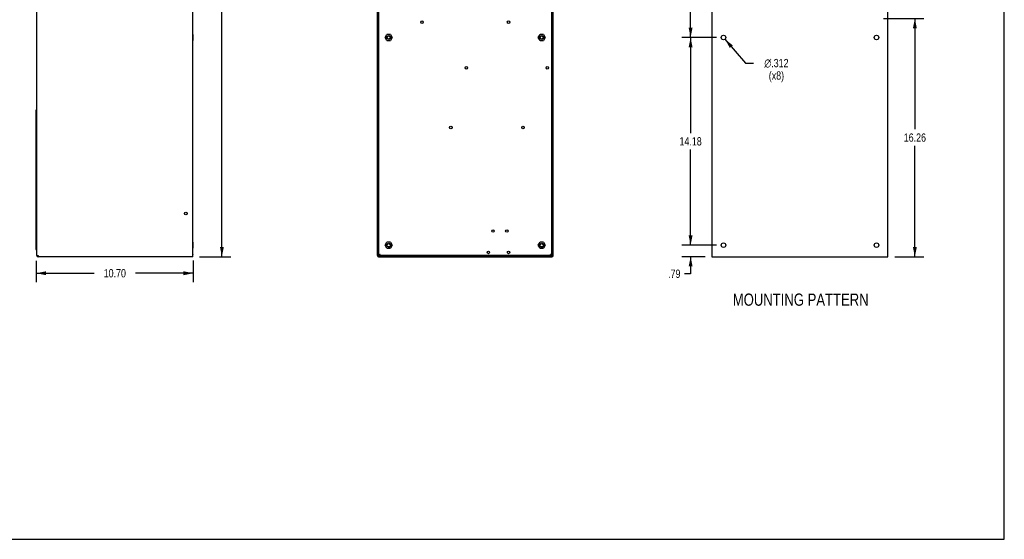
# Model space of a CAD drawing. Header units: inches. Extents: x 0 to 113, y 0 to 73.
# Tile 3 of 5: x 46 to 113, y 0 to 35. Entities that reach past the tile are written whole.
import ezdxf

# ---------------------------------------------------------------- set-up
doc = ezdxf.new("R2010")
doc.units = ezdxf.units.IN
doc.header["$LTSCALE"] = 6.233333
doc.header["$MEASUREMENT"] = 0
doc.layers.get('0').update_dxf_attribs({"linetype": 'CONTINUOUS'})
doc.layers.add('02___PRT_ALL_AXES', color=7, linetype='CONTINUOUS')
doc.styles.get("Standard").update_dxf_attribs({"font": 'txt', "width": 0.8})
doc.styles.add('TEXTSTYLE_1', font='gdt', dxfattribs={"width": 0.8})
doc.dimstyles.new('DIMSTYLE_1', dxfattribs={"dimtxt": 0.566667, "dimasz": 0.666667, "dimexe": 0.09, "dimexo": 0.07, "dimgap": 0.0425, "dimtad": 0, "dimtih": 1, "dimtoh": 1, "dimzin": 4, "dimdsep": 46, "dimtxsty": 'Standard', "dimblk": '_FILLED', "dimblk1": '_FILLED', "dimblk2": '_FILLED', "dimcen": 0.09, "dimadec": 0, "dimazin": 0, "dimtfac": 1, "dimtofl": 0, "dimtmove": 0, "dimatfit": 3, "dimldrblk": '_FILLED', "dimfxl": 0, "dimtolj": 1, "dimtzin": 4, "dimarcsym": 0})
doc.dimstyles.new('DIMSTYLE_3', dxfattribs={"dimtxt": 0.566667, "dimasz": 0.666667, "dimexe": 0.09, "dimexo": 0.07, "dimgap": 0.09, "dimtad": 0, "dimtih": 1, "dimtoh": 1, "dimdec": 3, "dimzin": 4, "dimdsep": 46, "dimtxsty": 'Standard', "dimblk": '_FILLED', "dimblk1": '_FILLED', "dimblk2": '_FILLED', "dimcen": 0.09, "dimadec": 0, "dimazin": 0, "dimtfac": 1, "dimtdec": 3, "dimtofl": 0, "dimtmove": 0, "dimatfit": 3, "dimldrblk": '_FILLED', "dimfxl": 0, "dimtolj": 1, "dimtzin": 4, "dimarcsym": 0})

# ---------------------------------------------------------------- blocks, each defined once
blk = doc.blocks.new('_FILLED')
at = {"color": 0, "linetype": 'ByBlock'}
blk.add_solid([(0, 0), (-1, 0.2), (-1, -0.2)], dxfattribs=at)
blk = doc.blocks.new('*D1')
at = {"color": 2, "linetype": 'Continuous'}
for p, q in [((47.34, 18.996), (47.34, 17.556)), ((58.041, 19.034), (58.041, 17.556)), ((47.34, 18.156), (51.274, 18.156)), ((58.041, 18.156), (54.107, 18.156))]:
    blk.add_line(p, q, dxfattribs=at)
at = {"color": 2, "linetype": 'Continuous', "xscale": 0.6666666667, "yscale": 0.6666666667, "zscale": 0.6666666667, "rotation": 180}
blk.add_blockref('_FILLED', (47.34, 18.156), dxfattribs=at)
at = {"color": 2, "linetype": 'Continuous', "xscale": 0.6666666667, "yscale": 0.6666666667, "zscale": 0.6666666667}
blk.add_blockref('_FILLED', (58.041, 18.156), dxfattribs=at)
at = {"color": 2, "linetype": 'Continuous', "insert": (52.691, 18.44), "char_height": 0.5667, "width": 2.26667, "attachment_point": 2, "line_spacing_factor": 0.9}
blk.add_mtext('10.70', dxfattribs=at)
blk = doc.blocks.new('*D3')
at = {"color": 2, "linetype": 'Continuous'}
for p, q in [((58.476, 54.719), (58.859, 54.719)), ((58.859, 54.719), (60.592, 54.719)), ((59.992, 54.719), (59.992, 37.566)), ((59.992, 19.28), (59.992, 36.433)), ((58.476, 19.28), (58.859, 19.28)), ((58.859, 19.28), (60.592, 19.28))]:
    blk.add_line(p, q, dxfattribs=at)
at = {"color": 2, "linetype": 'Continuous', "xscale": 0.6666666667, "yscale": 0.6666666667, "zscale": 0.6666666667}
for p, rotation in [((59.992, 54.719), 90), ((59.992, 19.28), 270)]:
    blk.add_blockref('_FILLED', p, dxfattribs=dict(at, rotation=rotation))
at = {"color": 2, "linetype": 'Continuous', "insert": (59.992, 37.283), "char_height": 0.5667, "width": 2.26667, "attachment_point": 2, "line_spacing_factor": 0.9}
blk.add_mtext('35.43', dxfattribs=at)
blk = doc.blocks.new('*D11')
at = {"color": 2, "linetype": 'Continuous'}
for p, q in [((105.087, 35.545), (107.836, 35.545)), ((107.236, 35.545), (107.236, 27.981)), ((107.236, 19.283), (107.236, 26.847)), ((105.87, 19.283), (107.836, 19.283))]:
    blk.add_line(p, q, dxfattribs=at)
at = {"color": 2, "linetype": 'Continuous', "xscale": 0.6666666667, "yscale": 0.6666666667, "zscale": 0.6666666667}
for p, rotation in [((107.236, 35.545), 90), ((107.236, 19.283), 270)]:
    blk.add_blockref('_FILLED', p, dxfattribs=dict(at, rotation=rotation))
at = {"color": 2, "linetype": 'Continuous', "insert": (107.236, 27.697), "char_height": 0.5667, "width": 2.26667, "attachment_point": 2, "line_spacing_factor": 0.9}
blk.add_mtext('16.26', dxfattribs=at)
blk = doc.blocks.new('*D15')
at = {"color": 2, "linetype": 'Continuous'}
for p, q in [((93.721, 43.693), (91.347, 43.693)), ((91.947, 43.693), (91.947, 39.536)), ((91.947, 34.245), (91.947, 38.402)), ((93.721, 34.245), (91.347, 34.245))]:
    blk.add_line(p, q, dxfattribs=at)
at = {"color": 2, "linetype": 'Continuous', "xscale": 0.6666666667, "yscale": 0.6666666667, "zscale": 0.6666666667}
for p, rotation in [((91.947, 43.693), 90), ((91.947, 34.245), 270)]:
    blk.add_blockref('_FILLED', p, dxfattribs=dict(at, rotation=rotation))
at = {"color": 2, "linetype": 'Continuous', "insert": (91.947, 39.252), "char_height": 0.5667, "width": 1.81333, "attachment_point": 2, "line_spacing_factor": 0.9}
blk.add_mtext('9.45', dxfattribs=at)
blk = doc.blocks.new('*D16')
at = {"color": 2, "linetype": 'Continuous'}
for p, q in [((93.721, 34.245), (91.347, 34.245)), ((91.947, 34.245), (91.947, 27.724)), ((91.947, 20.07), (91.947, 26.591)), ((93.721, 20.07), (91.347, 20.07))]:
    blk.add_line(p, q, dxfattribs=at)
at = {"color": 2, "linetype": 'Continuous', "xscale": 0.6666666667, "yscale": 0.6666666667, "zscale": 0.6666666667}
for p, rotation in [((91.947, 34.245), 90), ((91.947, 20.07), 270)]:
    blk.add_blockref('_FILLED', p, dxfattribs=dict(at, rotation=rotation))
at = {"color": 2, "linetype": 'Continuous', "insert": (91.947, 27.441), "char_height": 0.5667, "width": 2.26667, "attachment_point": 2, "line_spacing_factor": 0.9}
blk.add_mtext('14.18', dxfattribs=at)
blk = doc.blocks.new('*D17')
at = {"color": 2, "linetype": 'Continuous'}
for p, q in [((91.947, 20.07), (91.947, 21.403)), ((93.721, 20.07), (91.347, 20.07)), ((92.937, 19.283), (91.347, 19.283)), ((91.947, 19.283), (91.947, 18.121)), ((91.947, 18.121), (91.537, 18.121))]:
    blk.add_line(p, q, dxfattribs=at)
at = {"color": 2, "linetype": 'Continuous', "xscale": 0.6666666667, "yscale": 0.6666666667, "zscale": 0.6666666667}
for p, rotation in [((91.947, 20.07), 270), ((91.947, 19.283), 90)]:
    blk.add_blockref('_FILLED', p, dxfattribs=dict(at, rotation=rotation))
at = {"color": 2, "linetype": 'Continuous', "insert": (91.253, 18.405), "char_height": 0.5667, "width": 1.36, "attachment_point": 3, "line_spacing_factor": 0.9}
blk.add_mtext('.79', dxfattribs=at)
blk = doc.blocks.new('*D18')
at = {"color": 2, "linetype": 'Continuous'}
for p, q in [((94.289, 34.126), (95.68, 32.497)), ((95.68, 32.497), (96.23, 32.497))]:
    blk.add_line(p, q, dxfattribs=at)
at = {"color": 2, "linetype": 'Continuous', "xscale": 0.6666666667, "yscale": 0.6666666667, "zscale": 0.6666666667, "rotation": 130.5031413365}
blk.add_blockref('_FILLED', (94.289, 34.126), dxfattribs=at)
at = {"color": 2, "linetype": 'Continuous', "insert": (97.798, 32.781), "char_height": 0.56667, "width": 2.56889, "attachment_point": 2, "line_spacing_factor": 0.9, "style": 'TEXTSTYLE_1'}
blk.add_mtext('{\\Fgdt;n}\\Ftxt;.312\\P(x8)', dxfattribs=at)

msp = doc.modelspace()

# ---------------------------------------------------------------- linework, layer by layer
at = {"color": 7, "linetype": 'Continuous'}
for p, q in [((113.3333, 0), (113.3333, 73.3333)), ((58.0094, 19.4378), (58.0094, 54.6002)), ((70.5986, 19.3591), (70.5986, 54.7185)), ((70.6771, 54.6791), (70.6773, 19.4378)), ((70.697, 19.3591), (70.697, 54.6348)), ((82.4686, 54.6348), (82.4686, 19.3591)), ((82.4883, 19.4378), (82.4886, 54.6791)), ((82.5671, 19.3591), (82.5671, 54.7185)), ((93.4033, 54.716), (93.4033, 19.283)), ((105.4033, 19.283), (105.4033, 54.716)), ((47.3795, 19.3591), (47.3795, 53.9943)), ((58.0409, 34.4457), (58.0094, 34.4457)), ((58.0409, 34.241), (58.0094, 34.241)), ((58.0409, 34.0363), (58.0409, 34.4457)), ((71.1299, 34.241), (71.2481, 34.4457)), ((71.2481, 34.0363), (71.1299, 34.241)), ((71.4845, 34.4457), (71.2481, 34.4457)), ((71.4845, 34.4457), (71.6027, 34.241)), ((71.6027, 34.241), (71.4845, 34.0363)), ((81.5629, 34.241), (81.6811, 34.4457)), ((81.6811, 34.0363), (81.5629, 34.241)), ((81.9175, 34.4457), (81.6811, 34.4457)), ((81.9175, 34.4457), (82.0357, 34.241)), ((82.0357, 34.241), (81.9175, 34.0363)), ((58.0409, 34.0363), (58.0094, 34.0363)), ((71.2481, 34.0363), (71.4845, 34.0363)), ((81.6811, 34.0363), (81.9175, 34.0363)), ((47.3795, 29.3), (47.3402, 29.3)), ((47.3402, 19.7725), (47.3402, 29.3)), ((70.6852, 22.3709), (70.6773, 22.3709)), ((70.6937, 22.3695), (70.6852, 22.3709)), ((70.6852, 22.0953), (70.6852, 22.3709)), ((82.472, 22.3695), (82.4804, 22.3709)), ((82.4804, 22.3709), (82.4883, 22.3709)), ((82.4804, 22.3709), (82.4804, 22.0953)), ((70.6852, 22.0953), (70.6773, 22.0953)), ((70.6937, 22.0967), (70.6852, 22.0953)), ((82.472, 22.0967), (82.4804, 22.0953)), ((82.4804, 22.0953), (82.4883, 22.0953)), ((70.697, 21.0126), (70.6773, 21.0126)), ((58.0409, 20.2725), (58.0094, 20.2725)), ((58.0409, 19.863), (58.0409, 20.2725)), ((70.6773, 20.6977), (70.697, 20.6977)), ((71.1299, 20.0678), (71.2481, 20.2725)), ((71.4845, 20.2725), (71.2481, 20.2725)), ((71.4845, 20.2725), (71.6027, 20.0678)), ((81.5629, 20.0678), (81.6811, 20.2725)), ((81.9175, 20.2725), (81.6811, 20.2725)), ((81.9175, 20.2725), (82.0357, 20.0678)), ((58.0409, 20.0678), (58.0094, 20.0678)), ((58.0409, 19.863), (58.0094, 19.863)), ((71.2481, 19.863), (71.1299, 20.0678)), ((71.2481, 19.863), (71.4845, 19.863)), ((71.6027, 20.0678), (71.4845, 19.863)), ((81.6811, 19.863), (81.5629, 20.0678)), ((81.6811, 19.863), (81.9175, 19.863)), ((82.0357, 20.0678), (81.9175, 19.863)), ((47.3795, 19.3591), (47.4583, 19.3591)), ((47.4583, 19.3591), (47.4583, 19.2804)), ((58.0094, 19.2804), (47.4583, 19.2804)), ((57.9701, 19.4378), (58.0094, 19.4378)), ((57.9701, 19.4378), (58.0094, 19.4151)), ((58.0094, 19.2804), (58.0094, 19.4151)), ((70.5986, 19.4378), (70.6773, 19.4378)), ((70.6379, 19.4151), (70.5986, 19.4151)), ((70.6379, 19.3591), (70.6379, 19.4378)), ((70.6379, 19.3591), (70.6773, 19.3591)), ((70.6773, 19.3591), (70.6773, 19.3197)), ((70.6773, 19.3197), (82.4883, 19.3197)), ((70.6773, 19.2804), (82.4883, 19.2804)), ((70.6997, 19.3722), (70.697, 19.3591)), ((82.4686, 19.3591), (70.697, 19.3591)), ((70.7364, 19.4182), (70.7626, 19.4182)), ((70.7479, 19.3985), (70.756, 19.4116)), ((70.756, 19.4116), (70.7655, 19.4247)), ((70.761, 19.3941), (70.7659, 19.4077)), ((70.7659, 19.4077), (70.7708, 19.4225)), ((70.7708, 19.4225), (70.7757, 19.4378)), ((71.2678, 19.2804), (71.2678, 19.3197)), ((71.386, 19.2804), (71.386, 19.3197)), ((81.7797, 19.3197), (81.7797, 19.2804)), ((81.8978, 19.3197), (81.8978, 19.2804)), ((82.4103, 19.4247), (82.3899, 19.4378)), ((82.3899, 19.4378), (82.4001, 19.4247)), ((82.3965, 19.4277), (82.3899, 19.4378)), ((82.403, 19.4182), (82.3965, 19.4277)), ((82.4001, 19.4247), (82.4096, 19.4116)), ((82.4293, 19.4182), (82.403, 19.4182)), ((82.4096, 19.4116), (82.4177, 19.3985)), ((82.4293, 19.4116), (82.4103, 19.4247)), ((82.4243, 19.3606), (82.4293, 19.3591)), ((82.4279, 19.3722), (82.4293, 19.3591)), ((82.4883, 19.4378), (82.5671, 19.4378)), ((82.4883, 19.3591), (82.5277, 19.3591)), ((82.4883, 19.3197), (82.4883, 19.3591)), ((82.5277, 19.3591), (82.5277, 19.4378)), ((82.5277, 19.4151), (82.5671, 19.4151)), ((93.4033, 19.283), (105.4033, 19.283)), ((0, 0), (113.3333, 0))]:
    msp.add_line(p, q, dxfattribs=at)
for points in [[(47.3795, 19.7201), (47.3751, 19.7233), (47.3632, 19.7331), (47.3534, 19.743), (47.3461, 19.7528), (47.3417, 19.7626), (47.3402, 19.7725)], [(58.0094, 19.4378), (58.0068, 19.4247), (58.0032, 19.4187)], [(70.7364, 19.4116), (70.72, 19.3985), (70.7075, 19.3853), (70.6997, 19.3722)], [(70.7757, 19.4378), (70.7553, 19.4247), (70.7364, 19.4116)], [(70.7364, 19.3591), (70.7377, 19.3722), (70.7416, 19.3853), (70.7479, 19.3985)], [(70.7364, 19.3591), (70.7413, 19.3606), (70.7462, 19.3651), (70.7511, 19.3724), (70.756, 19.3822), (70.761, 19.3941)], [(70.7626, 19.4182), (70.756, 19.41), (70.7536, 19.4077)], [(70.7757, 19.4378), (70.7692, 19.4277), (70.7626, 19.4182)], [(82.3899, 19.4378), (82.3948, 19.4225), (82.3998, 19.4075)], [(82.3998, 19.4075), (82.4047, 19.3941), (82.4096, 19.3822), (82.4145, 19.3724), (82.4194, 19.3651), (82.4243, 19.3606)], [(82.412, 19.4077), (82.4096, 19.41), (82.403, 19.4182)], [(82.4177, 19.3985), (82.424, 19.3853), (82.4279, 19.3722)], [(82.4581, 19.3853), (82.4456, 19.3985), (82.4293, 19.4116)], [(82.4686, 19.3591), (82.466, 19.3722), (82.4581, 19.3853)]]:
    msp.add_lwpolyline(points, dxfattribs=at)
for centre, radius in [((73.6301, 35.2873), 0.0846), ((79.5356, 35.2873), 0.0846), ((71.3663, 34.241), 0.1319), ((71.3663, 34.241), 0.1181), ((71.3663, 34.241), 0.1083), ((81.7993, 34.241), 0.1319), ((81.7993, 34.241), 0.1181), ((81.7993, 34.241), 0.1083), ((76.6615, 32.1741), 0.0846), ((82.1734, 32.1741), 0.0846), ((75.5986, 28.0993), 0.0846), ((80.5198, 28.0993), 0.0846), ((57.537, 22.2331), 0.0984), ((78.4726, 21.0323), 0.0846), ((79.4175, 21.0323), 0.0846), ((71.3663, 20.0678), 0.1319), ((71.3663, 20.0678), 0.1181), ((71.3663, 20.0678), 0.1083), ((81.7993, 20.0678), 0.1319), ((81.7993, 20.0678), 0.1181), ((81.7993, 20.0678), 0.1083), ((78.1576, 19.5756), 0.0846), ((79.5356, 19.5756), 0.0846)]:
    msp.add_circle(centre, radius, dxfattribs=at)
for centre, radius, start, end in [((47.4189, 19.7725), 0.0787, 180, 239.86602), ((47.4583, 19.3591), 0.0787, 180, 270), ((47.4583, 19.3591), 0.0394, 180, 261.54175), ((57.9307, 19.4378), 0.0787, 348.749798, 360), ((70.6773, 19.3591), 0.0787, 180, 270), ((70.6773, 19.3591), 0.0394, 180, 270), ((82.4883, 19.3591), 0.0787, 270, 360), ((82.4883, 19.3591), 0.0394, 270, 360)]:
    msp.add_arc(centre, radius, start, end, dxfattribs=at)
at = {"layer": '02___PRT_ALL_AXES', "color": 7, "linetype": 'Continuous'}
for centre in [(94.1873, 34.245), (104.6203, 34.245), (94.1873, 20.07), (104.6203, 20.07)]:
    msp.add_circle(centre, 0.156, dxfattribs=at)

# ---------------------------------------------------------------- texts
at = {"color": 2, "linetype": 'Continuous', "insert": (99.4532, 16.7716), "char_height": 0.833333, "width": 10.666667, "attachment_point": 2, "line_spacing_factor": 0.9}
msp.add_mtext('MOUNTING PATTERN', dxfattribs=at)

# ---------------------------------------------------------------- dimensions: what is measured, and where the dimension line sits
at = {"color": 2, "linetype": 'Continuous'}
dim = msp.add_linear_dim(base=(59.9924, 54.7185), p1=(58.4061, 19.2804), p2=(58.4061, 54.7185), angle=90, text='35.43', dimstyle='DIMSTYLE_1', dxfattribs=at)
dim.commit()
dim.dimension.update_dxf_attribs({"geometry": '*D3', "text_midpoint": (59.9924, 36.9995), "dimtype": 160})
for base, p1, p2, angle, picture, middle in [((91.9469, 34.245), (93.7907, 43.693), (93.7907, 34.245), 270, '*D15', (91.9469, 38.969)), ((107.236, 19.283), (105.017, 35.545), (105.8, 19.283), 270, '*D11', (107.236, 27.414)), ((91.946926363, 20.0699503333), (93.7906595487, 34.2449503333), (93.7906595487, 20.0699503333), 270, '*D16', (91.946926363, 27.1574503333)), ((91.9469, 20.07), (93.0067, 19.283), (93.7907, 20.07), 90, '*D17', (90.5733, 18.1213))]:
    dim = msp.add_linear_dim(base=base, p1=p1, p2=p2, angle=angle, dimstyle='DIMSTYLE_1', dxfattribs=at)
    dim.commit()
    dim.dimension.update_dxf_attribs({"geometry": picture, "text_midpoint": middle, "dimtype": 160})
dim = msp.add_diameter_dim_2p(p1=(94.2886, 34.1263), p2=(94.086, 34.3636), text='<>\\P(x8)', dimstyle='DIMSTYLE_3', dxfattribs=at)
dim.commit()
dim.dimension.update_dxf_attribs({"geometry": '*D18', "text_midpoint": (97.7978, 32.0725), "dimtype": 163})
dim = msp.add_linear_dim(base=(58.0409, 18.1562), p1=(47.3402, 19.0658), p2=(58.0409, 19.1041), dimstyle='DIMSTYLE_1', dxfattribs=at)
dim.commit()
dim.dimension.update_dxf_attribs({"geometry": '*D1', "text_midpoint": (52.6905, 18.1562), "dimtype": 160})

doc.saveas('drawing.dxf')
